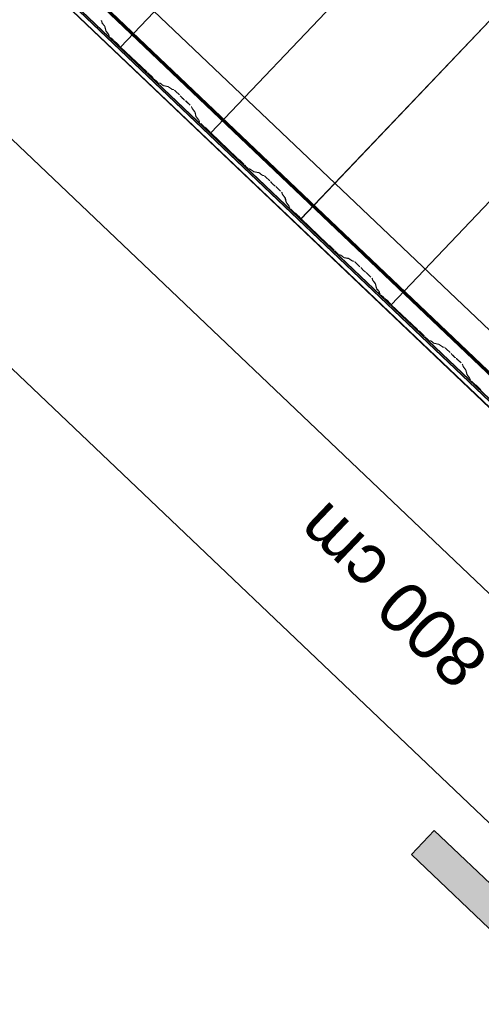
# Model space of a CAD drawing. Header units: metres. Extents: x 32343131.6 to 32343183.7, y 5699223.3 to 5699275.1.
# Tile 107 of 190: x 32343159.8 to 32343161.2, y 5699227.9 to 5699230.8. Entities that reach past the tile are written whole.
import ezdxf

# ---------------------------------------------------------------- set-up
doc = ezdxf.new("R2010")
doc.units = ezdxf.units.M
for name, color, linetype, lineweight in [('0-1', 7, 'Continuous', 5), ('A-ANNO-DIMS', 7, 'Continuous', 9), ('A-ANNO-DIMS-50', 7, 'Continuous', 9), ('G-ANNO-SYMB-1', 7, 'Continuous', 9)]:
    doc.layers.add(name, color=color, linetype=linetype, lineweight=lineweight)
for name, color, linetype, lineweight, true_color in [('A-ROOF-1', 7, 'Continuous', 5, 0xcccccc), ('E-POWR-CNDT-1', 5, 'Continuous', 70, 0x0000ff), ('S-BEAM-1', 7, 'Continuous', 5, 0xcccccc)]:
    doc.layers.add(name, color=color, linetype=linetype, lineweight=lineweight, true_color=true_color)
doc.styles.add('Arial', font='arial.ttf', dxfattribs={"height": 0.15})
doc.dimstyles.new('Blitzschutz', dxfattribs={"dimscale": 0.3048, "dimtxt": 0.153039, "dimasz": 0.492126, "dimexe": 0.393701, "dimexo": 0.0625, "dimgap": 0.287073, "dimtad": 1, "dimlfac": 100, "dimrnd": 0.01, "dimdsep": 46, "dimtxsty": 'Arial', "dimblk1": 'OBLIQUE', "dimblk2": 'OBLIQUE', "dimsah": 1, "dimcen": 0.09, "dimdle": 0.393701, "dimadec": 0, "dimazin": 0, "dimtfac": 1, "dimtdec": 4, "dimtix": 1, "dimtmove": 0, "dimatfit": 3, "dimfxl": 0.393701, "dimfxlon": 1, "dimtvp": 1, "dimtfill": 1, "dimtolj": 1, "dimtzin": 0, "dimarcsym": 2})

# ---------------------------------------------------------------- blocks, each defined once
blk = doc.blocks.new('Ortgang Hochpunkt - Ortgang Hochpunkt-3544340-TGA_190_LP5_GR_DA-TGA-01_G_')
at = {"layer": 'A-ROOF-1'}
for p, q in [((89.4753, -25.0355), (54.6993, 8.0497)), ((89.3588, -25.1579), (54.5828, 7.9273)), ((54.5837, 7.9281), (89.3597, -25.1571)), ((89.4753, -25.0355), (54.8986, 7.8602)), ((86.4503, -22.3717), (80.6667, -16.8693)), ((86.4469, -22.3674), (80.6711, -16.8725)), ((86.4407, -22.3554), (80.6826, -16.8773)), ((86.4397, -22.3532), (80.6848, -16.8781))]:
    blk.add_line(p, q, dxfattribs=at)
blk = doc.blocks.new('ARC_190_LPX_FM_Stellplätze_rvt-1-TGA_190_LP5_GR_DA-TGA-01_G_')
at = {"layer": 'S-BEAM-1'}
for p, q in [((32343160.0769, 5699230.7634), (32343168.3392, 5699239.4479)), ((32343160.0769, 5699230.7634), (32343168.3392, 5699239.4479)), ((32343160.077, 5699230.7635), (32343168.3393, 5699239.448)), ((32343160.077, 5699230.7635), (32343168.3393, 5699239.448)), ((32343160.3486, 5699230.5049), (32343168.6109, 5699239.1894)), ((32343160.3486, 5699230.5049), (32343168.6109, 5699239.1894)), ((32343160.3487, 5699230.505), (32343168.611, 5699239.1895)), ((32343160.3487, 5699230.505), (32343168.611, 5699239.1895)), ((32343160.6203, 5699230.2464), (32343168.8826, 5699238.9309)), ((32343160.6203, 5699230.2464), (32343168.8826, 5699238.9309)), ((32343160.6204, 5699230.2465), (32343168.8826, 5699238.931)), ((32343160.6204, 5699230.2465), (32343168.8826, 5699238.931)), ((32343160.892, 5699229.9879), (32343169.1542, 5699238.6725)), ((32343160.892, 5699229.9879), (32343169.1542, 5699238.6725)), ((32343160.8921, 5699229.988), (32343169.1543, 5699238.6725)), ((32343160.8921, 5699229.988), (32343169.1543, 5699238.6725)), ((32343160.0193, 5699230.8424), (32343160.0205, 5699230.8375)), ((32343160.0216, 5699230.8365), (32343160.0204, 5699230.8413)), ((32343160.0211, 5699230.8365), (32343160.0283, 5699230.8276)), ((32343160.0292, 5699230.8268), (32343160.0221, 5699230.8357)), ((32343160.0288, 5699230.8269), (32343160.0324, 5699230.8126)), ((32343160.0335, 5699230.8116), (32343160.0299, 5699230.8259)), ((32343160.033, 5699230.8116), (32343160.0402, 5699230.8027)), ((32343160.0411, 5699230.8019), (32343160.034, 5699230.8108)), ((32343160.0407, 5699230.802), (32343160.0418, 5699230.7976)), ((32343160.0429, 5699230.7965), (32343160.0417, 5699230.8009)), ((32343160.0468, 5699230.792), (32343160.0543, 5699230.7849)), ((32343160.0544, 5699230.785), (32343160.0469, 5699230.7921)), ((32343160.0623, 5699230.7784), (32343160.0576, 5699230.7822)), ((32343160.0583, 5699230.7814), (32343160.063, 5699230.7776)), ((32343160.0692, 5699230.7717), (32343160.0732, 5699230.7672)), ((32343160.074, 5699230.7665), (32343160.07, 5699230.7711)), ((32343160.077, 5699230.7635), (32343160.0769, 5699230.7634)), ((32343160.0769, 5699230.7634), (32343160.077, 5699230.7635)), ((32343160.0769, 5699230.7634), (32343160.1557, 5699230.6884)), ((32343160.1558, 5699230.6885), (32343160.077, 5699230.7635)), ((32343160.1637, 5699230.6819), (32343160.159, 5699230.6857)), ((32343160.1597, 5699230.6849), (32343160.1644, 5699230.6811)), ((32343160.1706, 5699230.6752), (32343160.1746, 5699230.6707)), ((32343160.1755, 5699230.67), (32343160.1714, 5699230.6746)), ((32343160.1783, 5699230.6669), (32343160.1858, 5699230.6597)), ((32343160.1859, 5699230.6598), (32343160.1784, 5699230.667)), ((32343160.195, 5699230.6551), (32343160.1906, 5699230.656)), ((32343160.1916, 5699230.655), (32343160.1961, 5699230.6541)), ((32343160.2052, 5699230.6479), (32343160.196, 5699230.6546)), ((32343160.1969, 5699230.6536), (32343160.2061, 5699230.647)), ((32343160.2205, 5699230.6445), (32343160.206, 5699230.6474)), ((32343160.2071, 5699230.6464), (32343160.2215, 5699230.6435)), ((32343160.2307, 5699230.6373), (32343160.2215, 5699230.6439)), ((32343160.2223, 5699230.643), (32343160.2315, 5699230.6363)), ((32343160.2364, 5699230.6358), (32343160.2315, 5699230.6368)), ((32343160.2325, 5699230.6358), (32343160.2375, 5699230.6348)), ((32343160.2421, 5699230.631), (32343160.2544, 5699230.6193)), ((32343160.2545, 5699230.6194), (32343160.2422, 5699230.6311)), ((32343160.2578, 5699230.6157), (32343160.2596, 5699230.6135)), ((32343160.2606, 5699230.6127), (32343160.2588, 5699230.6149)), ((32343160.27, 5699230.6042), (32343160.2678, 5699230.6059)), ((32343160.2686, 5699230.605), (32343160.2709, 5699230.6033)), ((32343160.2746, 5699230.6), (32343160.287, 5699230.5883)), ((32343160.2871, 5699230.5884), (32343160.2747, 5699230.6001)), ((32343160.291, 5699230.5839), (32343160.2922, 5699230.579)), ((32343160.2933, 5699230.578), (32343160.292, 5699230.5829)), ((32343160.2928, 5699230.578), (32343160.2999, 5699230.5692)), ((32343160.3009, 5699230.5683), (32343160.2938, 5699230.5772)), ((32343160.3005, 5699230.5684), (32343160.3041, 5699230.5541)), ((32343160.3052, 5699230.5531), (32343160.3015, 5699230.5674)), ((32343160.3047, 5699230.5531), (32343160.3118, 5699230.5443)), ((32343160.3128, 5699230.5434), (32343160.3057, 5699230.5523)), ((32343160.3123, 5699230.5435), (32343160.3135, 5699230.5391)), ((32343160.3146, 5699230.5381), (32343160.3134, 5699230.5425)), ((32343160.3185, 5699230.5336), (32343160.326, 5699230.5264)), ((32343160.3261, 5699230.5265), (32343160.3186, 5699230.5336)), ((32343160.334, 5699230.5199), (32343160.3292, 5699230.5237)), ((32343160.3299, 5699230.5229), (32343160.3347, 5699230.5191)), ((32343160.3408, 5699230.5132), (32343160.3449, 5699230.5087)), ((32343160.3457, 5699230.508), (32343160.3417, 5699230.5126)), ((32343160.3487, 5699230.505), (32343160.3486, 5699230.5049)), ((32343160.3486, 5699230.5049), (32343160.3487, 5699230.505)), ((32343160.3486, 5699230.5049), (32343160.4274, 5699230.4299)), ((32343160.4275, 5699230.43), (32343160.3487, 5699230.505)), ((32343160.4354, 5699230.4234), (32343160.4307, 5699230.4272)), ((32343160.4314, 5699230.4264), (32343160.4361, 5699230.4226)), ((32343160.4423, 5699230.4167), (32343160.4463, 5699230.4122)), ((32343160.4471, 5699230.4115), (32343160.4431, 5699230.4161)), ((32343160.45, 5699230.4084), (32343160.4575, 5699230.4012)), ((32343160.4576, 5699230.4013), (32343160.4501, 5699230.4085)), ((32343160.4667, 5699230.3967), (32343160.4622, 5699230.3976)), ((32343160.4633, 5699230.3965), (32343160.4678, 5699230.3956)), ((32343160.4769, 5699230.3894), (32343160.4677, 5699230.3961)), ((32343160.4685, 5699230.3952), (32343160.4778, 5699230.3885)), ((32343160.4922, 5699230.386), (32343160.4777, 5699230.389)), ((32343160.4788, 5699230.3879), (32343160.4932, 5699230.385)), ((32343160.5024, 5699230.3788), (32343160.4932, 5699230.3854)), ((32343160.494, 5699230.3845), (32343160.5032, 5699230.3779)), ((32343160.5081, 5699230.3773), (32343160.5032, 5699230.3783)), ((32343160.5042, 5699230.3773), (32343160.5092, 5699230.3763)), ((32343160.5138, 5699230.3725), (32343160.5261, 5699230.3608)), ((32343160.5262, 5699230.3609), (32343160.5139, 5699230.3726)), ((32343160.5295, 5699230.3572), (32343160.5313, 5699230.355)), ((32343160.5323, 5699230.3542), (32343160.5305, 5699230.3564)), ((32343160.5417, 5699230.3457), (32343160.5395, 5699230.3474)), ((32343160.5403, 5699230.3465), (32343160.5426, 5699230.3448)), ((32343160.5463, 5699230.3415), (32343160.5587, 5699230.3298)), ((32343160.5587, 5699230.3299), (32343160.5464, 5699230.3416)), ((32343160.5626, 5699230.3254), (32343160.5639, 5699230.3205)), ((32343160.565, 5699230.3195), (32343160.5637, 5699230.3244)), ((32343160.5645, 5699230.3196), (32343160.5716, 5699230.3107)), ((32343160.5726, 5699230.3099), (32343160.5655, 5699230.3187)), ((32343160.5721, 5699230.3099), (32343160.5758, 5699230.2956)), ((32343160.5769, 5699230.2946), (32343160.5732, 5699230.3089)), ((32343160.5764, 5699230.2946), (32343160.5835, 5699230.2858)), ((32343160.5845, 5699230.285), (32343160.5774, 5699230.2938)), ((32343160.584, 5699230.285), (32343160.5852, 5699230.2806)), ((32343160.5862, 5699230.2796), (32343160.5851, 5699230.284)), ((32343160.5901, 5699230.2751), (32343160.5977, 5699230.2679)), ((32343160.5978, 5699230.268), (32343160.5902, 5699230.2752)), ((32343160.6057, 5699230.2614), (32343160.6009, 5699230.2652)), ((32343160.6016, 5699230.2644), (32343160.6064, 5699230.2606)), ((32343160.6125, 5699230.2548), (32343160.6166, 5699230.2502)), ((32343160.6174, 5699230.2495), (32343160.6134, 5699230.2541)), ((32343160.6204, 5699230.2465), (32343160.6203, 5699230.2464)), ((32343160.6203, 5699230.2464), (32343160.6204, 5699230.2465)), ((32343160.6203, 5699230.2464), (32343160.6991, 5699230.1714)), ((32343160.6992, 5699230.1715), (32343160.6204, 5699230.2465)), ((32343160.7071, 5699230.1649), (32343160.7024, 5699230.1687)), ((32343160.7031, 5699230.1679), (32343160.7078, 5699230.1641)), ((32343160.714, 5699230.1583), (32343160.718, 5699230.1537)), ((32343160.7188, 5699230.153), (32343160.7148, 5699230.1576)), ((32343160.7217, 5699230.1499), (32343160.7292, 5699230.1428)), ((32343160.7293, 5699230.1429), (32343160.7218, 5699230.15)), ((32343160.7384, 5699230.1382), (32343160.7339, 5699230.1391)), ((32343160.735, 5699230.1381), (32343160.7394, 5699230.1372)), ((32343160.7486, 5699230.1309), (32343160.7394, 5699230.1376)), ((32343160.7402, 5699230.1367), (32343160.7494, 5699230.13)), ((32343160.7638, 5699230.1276), (32343160.7494, 5699230.1305)), ((32343160.7504, 5699230.1294), (32343160.7649, 5699230.1265)), ((32343160.7741, 5699230.1203), (32343160.7648, 5699230.127)), ((32343160.7657, 5699230.126), (32343160.7749, 5699230.1194)), ((32343160.7798, 5699230.1188), (32343160.7748, 5699230.1198)), ((32343160.7759, 5699230.1188), (32343160.7808, 5699230.1178)), ((32343160.7855, 5699230.114), (32343160.7978, 5699230.1023)), ((32343160.7979, 5699230.1024), (32343160.7856, 5699230.1141)), ((32343160.8012, 5699230.0987), (32343160.803, 5699230.0965)), ((32343160.804, 5699230.0957), (32343160.8022, 5699230.0979)), ((32343160.8134, 5699230.0872), (32343160.8111, 5699230.0889)), ((32343160.812, 5699230.088), (32343160.8143, 5699230.0863)), ((32343160.818, 5699230.0831), (32343160.8303, 5699230.0713)), ((32343160.8304, 5699230.0714), (32343160.8181, 5699230.0832)), ((32343160.8343, 5699230.0669), (32343160.8356, 5699230.062)), ((32343160.8367, 5699230.061), (32343160.8354, 5699230.0659)), ((32343160.8362, 5699230.0611), (32343160.8433, 5699230.0522)), ((32343160.8443, 5699230.0514), (32343160.8372, 5699230.0603)), ((32343160.8438, 5699230.0514), (32343160.8475, 5699230.0371)), ((32343160.8486, 5699230.0361), (32343160.8449, 5699230.0504)), ((32343160.8481, 5699230.0362), (32343160.8552, 5699230.0273)), ((32343160.8562, 5699230.0265), (32343160.8491, 5699230.0353)), ((32343160.8557, 5699230.0265), (32343160.8568, 5699230.0221)), ((32343160.8579, 5699230.0211), (32343160.8568, 5699230.0255)), ((32343160.8618, 5699230.0166), (32343160.8694, 5699230.0094)), ((32343160.8694, 5699230.0095), (32343160.8619, 5699230.0167)), ((32343160.8774, 5699230.0029), (32343160.8726, 5699230.0067)), ((32343160.8733, 5699230.0059), (32343160.8781, 5699230.0021)), ((32343160.8842, 5699229.9963), (32343160.8883, 5699229.9917)), ((32343160.8891, 5699229.9911), (32343160.8851, 5699229.9956)), ((32343160.8921, 5699229.988), (32343160.892, 5699229.9879)), ((32343160.892, 5699229.9879), (32343160.8921, 5699229.988)), ((32343160.892, 5699229.9879), (32343160.9708, 5699229.9129)), ((32343160.9709, 5699229.913), (32343160.8921, 5699229.988)), ((32343160.9788, 5699229.9064), (32343160.974, 5699229.9102)), ((32343160.9748, 5699229.9094), (32343160.9795, 5699229.9056)), ((32343160.9857, 5699229.8998), (32343160.9897, 5699229.8952)), ((32343160.9905, 5699229.8946), (32343160.9865, 5699229.8991)), ((32343160.9934, 5699229.8914), (32343161.0009, 5699229.8843)), ((32343161.001, 5699229.8844), (32343160.9935, 5699229.8915)), ((32343161.0101, 5699229.8797), (32343161.0056, 5699229.8806)), ((32343161.0067, 5699229.8796), (32343161.0111, 5699229.8787)), ((32343161.0203, 5699229.8725), (32343161.0111, 5699229.8791)), ((32343161.0119, 5699229.8782), (32343161.0211, 5699229.8716)), ((32343161.0355, 5699229.8691), (32343161.0211, 5699229.872)), ((32343161.0221, 5699229.871), (32343161.0366, 5699229.868)), ((32343161.0457, 5699229.8618), (32343161.0365, 5699229.8685)), ((32343161.0374, 5699229.8676), (32343161.0466, 5699229.8609)), ((32343161.0515, 5699229.8604), (32343161.0465, 5699229.8614)), ((32343161.0476, 5699229.8603), (32343161.0525, 5699229.8593)), ((32343161.0696, 5699229.8439), (32343161.0572, 5699229.8557)), ((32343161.0572, 5699229.8556), (32343161.0695, 5699229.8438)), ((32343161.0729, 5699229.8403), (32343161.0747, 5699229.8381)), ((32343161.0756, 5699229.8373), (32343161.0739, 5699229.8395)), ((32343161.0851, 5699229.8287), (32343161.0828, 5699229.8304)), ((32343161.0837, 5699229.8295), (32343161.086, 5699229.8278)), ((32343161.0897, 5699229.8246), (32343161.102, 5699229.8129)), ((32343161.1021, 5699229.813), (32343161.0898, 5699229.8247)), ((32343161.106, 5699229.8084), (32343161.1073, 5699229.8036)), ((32343161.1084, 5699229.8026), (32343161.1071, 5699229.8074)), ((32343161.1079, 5699229.8026), (32343161.115, 5699229.7937)), ((32343161.116, 5699229.7929), (32343161.1089, 5699229.8018)), ((32343161.1155, 5699229.793), (32343161.1192, 5699229.7787)), ((32343161.1203, 5699229.7776), (32343161.1166, 5699229.7919)), ((32343161.1198, 5699229.7777), (32343161.1269, 5699229.7688)), ((32343161.1279, 5699229.768), (32343161.1208, 5699229.7769)), ((32343161.1274, 5699229.768), (32343161.1285, 5699229.7636)), ((32343161.1296, 5699229.7626), (32343161.1285, 5699229.767)), ((32343161.1335, 5699229.7581), (32343161.141, 5699229.751)), ((32343161.1411, 5699229.7511), (32343161.1336, 5699229.7582)), ((32343161.1491, 5699229.7445), (32343161.1443, 5699229.7483)), ((32343161.145, 5699229.7475), (32343161.1498, 5699229.7437)), ((32343161.1559, 5699229.7378), (32343161.1599, 5699229.7333)), ((32343161.1608, 5699229.7326), (32343161.1567, 5699229.7371))]:
    blk.add_line(p, q, dxfattribs=at)
for centre, major_axis, ratio, start_param, end_param in [((32343160.0149, 5699230.8464), (-0.00435, 0.00414), 0.087156, 3.279576, 4.712389), ((32343160.0149, 5699230.8464), (-0.00543, 0.00517), 0.087156, 3.279581, 4.712389), ((32343160.026, 5699230.8324), (-0.00543, 0.00517), 0.087156, 0.137989, 0.571912), ((32343160.026, 5699230.8324), (-0.00435, 0.00414), 0.087156, 0.137987, 0.571912), ((32343160.0244, 5699230.8309), (-0.00435, 0.00414), 0.087156, 3.279582, 3.713505), ((32343160.0244, 5699230.8309), (-0.00543, 0.00517), 0.087156, 3.279581, 3.713501), ((32343160.0379, 5699230.8075), (-0.00543, 0.00517), 0.087156, 0.137989, 0.57191), ((32343160.0379, 5699230.8075), (-0.00435, 0.00414), 0.087156, 0.137985, 0.571912), ((32343160.0363, 5699230.806), (-0.00435, 0.00414), 0.087156, 3.279583, 3.713505), ((32343160.0363, 5699230.806), (-0.00543, 0.00517), 0.087156, 3.279581, 3.713503), ((32343160.0472, 5699230.7925), (-0.00543, 0.00517), 0.087156, 0.137989, 1.570796), ((32343160.0472, 5699230.7925), (-0.00435, 0.00414), 0.087156, 0.137987, 1.570796), ((32343160.0547, 5699230.7854), (-0.00543, 0.00517), 0.087156, 1.570796, 2.355303), ((32343160.0547, 5699230.7854), (-0.00435, 0.00414), 0.087156, 1.570796, 2.355302), ((32343160.0658, 5699230.7744), (-0.00543, 0.00517), 0.087156, 3.927882, 5.496895), ((32343160.0658, 5699230.7744), (-0.00435, 0.00414), 0.087155, 3.927885, 5.496896), ((32343160.0773, 5699230.7638), (-0.00543, 0.00517), 0.087156, 0.78629, 1.570796), ((32343160.0773, 5699230.7638), (-0.00435, 0.00414), 0.087156, 0.786289, 1.570796), ((32343160.1562, 5699230.6889), (-0.00543, 0.00517), 0.087156, 1.570796, 2.355305), ((32343160.1562, 5699230.6889), (-0.00435, 0.00414), 0.087156, 1.570796, 2.355303), ((32343160.1673, 5699230.6779), (-0.00543, 0.00517), 0.087156, 3.927882, 5.496896), ((32343160.1673, 5699230.6779), (-0.00435, 0.00414), 0.087156, 3.927881, 5.496895), ((32343160.1788, 5699230.6673), (-0.00543, 0.00517), 0.087156, 0.78629, 1.570796), ((32343160.1788, 5699230.6673), (-0.00435, 0.00414), 0.087156, 0.786289, 1.570796), ((32343160.1863, 5699230.6602), (-0.00543, 0.00517), 0.087156, 1.570796, 3.003602), ((32343160.1863, 5699230.6602), (-0.00435, 0.00414), 0.087156, 1.570796, 3.003604), ((32343160.2003, 5699230.65), (-0.00543, 0.00517), 0.087156, 5.711273, 6.145196), ((32343160.2003, 5699230.65), (-0.00435, 0.00414), 0.087156, 5.711271, 6.145197), ((32343160.2017, 5699230.6516), (-0.00435, 0.00414), 0.087156, 2.569676, 3.003604), ((32343160.2017, 5699230.6516), (-0.00543, 0.00517), 0.087156, 2.569681, 3.003609), ((32343160.2258, 5699230.6393), (-0.00543, 0.00517), 0.087156, 5.711273, 6.145197), ((32343160.2258, 5699230.6393), (-0.00435, 0.00414), 0.087156, 5.711273, 6.145196), ((32343160.2272, 5699230.6409), (-0.00435, 0.00414), 0.087156, 2.569676, 3.003604), ((32343160.2272, 5699230.6409), (-0.00543, 0.00517), 0.087156, 2.569681, 3.003613), ((32343160.2417, 5699230.6306), (-0.00543, 0.00517), 0.087156, 4.712389, 6.145199), ((32343160.2417, 5699230.6306), (-0.00435, 0.00414), 0.087156, 4.712389, 6.145197), ((32343160.2541, 5699230.6189), (-0.00435, 0.00414), 0.087156, 3.741012, 4.712389), ((32343160.2541, 5699230.6189), (-0.00543, 0.00517), 0.087156, 3.74101, 4.712389), ((32343160.2644, 5699230.6095), (-0.00543, 0.00517), 0.087155, 0.599417, 2.542176), ((32343160.2644, 5699230.6095), (-0.00435, 0.00414), 0.087155, 0.599419, 2.542176), ((32343160.2743, 5699230.5996), (-0.00543, 0.00517), 0.087156, 4.712389, 5.68377), ((32343160.2743, 5699230.5996), (-0.00435, 0.00414), 0.087156, 4.71239, 5.683768), ((32343160.2866, 5699230.5879), (-0.00435, 0.00414), 0.087156, 3.279578, 4.712389), ((32343160.2866, 5699230.5879), (-0.00543, 0.00517), 0.087156, 3.279581, 4.712389), ((32343160.2977, 5699230.5739), (-0.00543, 0.00517), 0.087156, 0.137989, 0.571913), ((32343160.2977, 5699230.5739), (-0.00435, 0.00414), 0.087156, 0.137987, 0.571912), ((32343160.2961, 5699230.5724), (-0.00435, 0.00414), 0.087155, 3.279587, 3.713505), ((32343160.2961, 5699230.5724), (-0.00543, 0.00517), 0.087156, 3.279581, 3.713506), ((32343160.3095, 5699230.549), (-0.00543, 0.00517), 0.087156, 0.137989, 0.57191), ((32343160.3095, 5699230.549), (-0.00435, 0.00414), 0.087156, 0.137985, 0.571912), ((32343160.308, 5699230.5475), (-0.00435, 0.00414), 0.087156, 3.279586, 3.713505), ((32343160.308, 5699230.5475), (-0.00543, 0.00517), 0.087156, 3.279581, 3.713508), ((32343160.3189, 5699230.534), (-0.00543, 0.00517), 0.087156, 0.137989, 1.570796), ((32343160.3189, 5699230.534), (-0.00435, 0.00414), 0.087156, 0.137987, 1.570796), ((32343160.3264, 5699230.5269), (-0.00543, 0.00517), 0.087156, 1.570796, 2.355306), ((32343160.3264, 5699230.5269), (-0.00435, 0.00414), 0.087156, 1.570797, 2.355302), ((32343160.3375, 5699230.5159), (-0.00543, 0.00517), 0.087156, 3.927882, 5.496895), ((32343160.3375, 5699230.5159), (-0.00435, 0.00414), 0.087156, 3.927885, 5.496895), ((32343160.349, 5699230.5054), (-0.00543, 0.00517), 0.087156, 0.78629, 1.570796), ((32343160.349, 5699230.5054), (-0.00435, 0.00414), 0.087156, 0.786284, 1.570796), ((32343160.4279, 5699230.4304), (-0.00543, 0.00517), 0.087156, 1.570796, 2.355307), ((32343160.4279, 5699230.4304), (-0.00435, 0.00414), 0.087155, 1.570796, 2.355303), ((32343160.439, 5699230.4194), (-0.00543, 0.00517), 0.087156, 3.927882, 5.496895), ((32343160.439, 5699230.4194), (-0.00435, 0.00414), 0.087156, 3.92788, 5.496895), ((32343160.4505, 5699230.4089), (-0.00543, 0.00517), 0.087156, 0.78629, 1.570796), ((32343160.4505, 5699230.4089), (-0.00435, 0.00414), 0.087156, 0.786287, 1.570796), ((32343160.458, 5699230.4017), (-0.00543, 0.00517), 0.087156, 1.570796, 3.003603), ((32343160.458, 5699230.4017), (-0.00435, 0.00414), 0.087155, 1.570796, 3.003604), ((32343160.472, 5699230.3915), (-0.00543, 0.00517), 0.087156, 5.711273, 6.145196), ((32343160.472, 5699230.3915), (-0.00435, 0.00414), 0.087156, 5.711274, 6.145196), ((32343160.4734, 5699230.3931), (-0.00435, 0.00414), 0.087156, 2.56968, 3.003604), ((32343160.4734, 5699230.3931), (-0.00543, 0.00517), 0.087155, 2.569681, 3.003605), ((32343160.4975, 5699230.3808), (-0.00543, 0.00517), 0.087156, 5.711273, 6.145196), ((32343160.4975, 5699230.3808), (-0.00435, 0.00414), 0.087156, 5.711273, 6.145196), ((32343160.4989, 5699230.3825), (-0.00435, 0.00414), 0.087156, 2.56968, 3.003604), ((32343160.4989, 5699230.3825), (-0.00543, 0.00517), 0.087155, 2.569681, 3.003606), ((32343160.5134, 5699230.3721), (-0.00543, 0.00517), 0.087156, 4.712389, 6.1452), ((32343160.5134, 5699230.3721), (-0.00435, 0.00414), 0.087156, 4.712389, 6.145196), ((32343160.5257, 5699230.3604), (-0.00435, 0.00414), 0.087156, 3.741011, 4.712389), ((32343160.5257, 5699230.3604), (-0.00543, 0.00517), 0.087156, 3.741009, 4.712389), ((32343160.5361, 5699230.351), (-0.00543, 0.00517), 0.087156, 0.599418, 2.542176), ((32343160.5361, 5699230.351), (-0.00435, 0.00414), 0.087156, 0.599419, 2.542176), ((32343160.546, 5699230.3412), (-0.00543, 0.00517), 0.087156, 4.712389, 5.683771), ((32343160.546, 5699230.3412), (-0.00435, 0.00414), 0.087156, 4.712389, 5.683768), ((32343160.5583, 5699230.3294), (-0.00435, 0.00414), 0.087156, 3.279579, 4.712389), ((32343160.5583, 5699230.3294), (-0.00543, 0.00517), 0.087156, 3.279581, 4.712389), ((32343160.5693, 5699230.3155), (-0.00543, 0.00517), 0.087156, 0.137989, 0.571916), ((32343160.5693, 5699230.3155), (-0.00435, 0.00414), 0.087156, 0.137988, 0.571912), ((32343160.5678, 5699230.314), (-0.00435, 0.00414), 0.087156, 3.279582, 3.713505), ((32343160.5678, 5699230.314), (-0.00543, 0.00517), 0.087156, 3.279581, 3.713506), ((32343160.5812, 5699230.2906), (-0.00543, 0.00517), 0.087156, 0.137989, 0.57191), ((32343160.5812, 5699230.2906), (-0.00435, 0.00414), 0.087155, 0.13799, 0.571912), ((32343160.5797, 5699230.289), (-0.00435, 0.00414), 0.087156, 3.279585, 3.713505), ((32343160.5797, 5699230.289), (-0.00543, 0.00517), 0.087156, 3.279581, 3.713509), ((32343160.5906, 5699230.2755), (-0.00543, 0.00517), 0.087156, 0.137989, 1.570796), ((32343160.5906, 5699230.2755), (-0.00435, 0.00414), 0.087156, 0.137987, 1.570796), ((32343160.5981, 5699230.2684), (-0.00543, 0.00517), 0.087156, 1.570796, 2.355304), ((32343160.5981, 5699230.2684), (-0.00435, 0.00414), 0.087156, 1.570796, 2.355302), ((32343160.6092, 5699230.2574), (-0.00543, 0.00517), 0.087156, 3.927882, 5.496895), ((32343160.6092, 5699230.2574), (-0.00435, 0.00414), 0.087156, 3.927885, 5.496895), ((32343160.6207, 5699230.2469), (-0.00543, 0.00517), 0.087156, 0.78629, 1.570796), ((32343160.6207, 5699230.2469), (-0.00435, 0.00414), 0.087156, 0.786285, 1.570796), ((32343160.6995, 5699230.1719), (-0.00543, 0.00517), 0.087155, 1.570797, 2.355303), ((32343160.6995, 5699230.1719), (-0.00435, 0.00414), 0.087155, 1.570797, 2.355303), ((32343160.7106, 5699230.1609), (-0.00543, 0.00517), 0.087156, 3.927882, 5.496895), ((32343160.7106, 5699230.1609), (-0.00435, 0.00414), 0.087156, 3.927879, 5.496895), ((32343160.7222, 5699230.1504), (-0.00543, 0.00517), 0.087156, 0.78629, 1.570796), ((32343160.7222, 5699230.1504), (-0.00435, 0.00414), 0.087156, 0.786288, 1.570796), ((32343160.7297, 5699230.1432), (-0.00543, 0.00517), 0.087155, 1.570797, 3.003599), ((32343160.7297, 5699230.1432), (-0.00435, 0.00414), 0.087155, 1.570796, 3.003604), ((32343160.7437, 5699230.133), (-0.00543, 0.00517), 0.087155, 5.711274, 6.145195), ((32343160.7437, 5699230.133), (-0.00435, 0.00414), 0.087156, 5.711278, 6.145196), ((32343160.7451, 5699230.1346), (-0.00435, 0.00414), 0.087156, 2.56968, 3.003604), ((32343160.7451, 5699230.1346), (-0.00543, 0.00517), 0.087155, 2.569681, 3.003605), ((32343160.7692, 5699230.1224), (-0.00543, 0.00517), 0.087155, 5.711274, 6.145194), ((32343160.7692, 5699230.1224), (-0.00435, 0.00414), 0.087157, 5.711277, 6.145196), ((32343160.7706, 5699230.124), (-0.00435, 0.00414), 0.087156, 2.569679, 3.003604), ((32343160.7706, 5699230.124), (-0.00543, 0.00517), 0.087156, 2.569681, 3.003605), ((32343160.7851, 5699230.1137), (-0.00543, 0.00517), 0.087156, 4.712389, 6.145196), ((32343160.7851, 5699230.1137), (-0.00435, 0.00414), 0.087156, 4.712389, 6.145196), ((32343160.7974, 5699230.1019), (-0.00435, 0.00414), 0.087156, 3.741013, 4.712389), ((32343160.7974, 5699230.1019), (-0.00543, 0.00517), 0.087156, 3.741009, 4.712389), ((32343160.8078, 5699230.0925), (-0.00543, 0.00517), 0.087156, 0.599417, 2.542175), ((32343160.8078, 5699230.0925), (-0.00435, 0.00414), 0.087155, 0.599415, 2.542176), ((32343160.8177, 5699230.0827), (-0.00543, 0.00517), 0.087156, 4.712389, 5.68377), ((32343160.8177, 5699230.0827), (-0.00435, 0.00414), 0.087156, 4.712389, 5.683768), ((32343160.83, 5699230.071), (-0.00435, 0.00414), 0.087156, 3.279584, 4.712389), ((32343160.83, 5699230.071), (-0.00543, 0.00517), 0.087156, 3.279581, 4.712389), ((32343160.841, 5699230.057), (-0.00543, 0.00517), 0.087155, 0.13799, 0.571916), ((32343160.841, 5699230.057), (-0.00435, 0.00414), 0.087156, 0.137988, 0.571912), ((32343160.8395, 5699230.0555), (-0.00435, 0.00414), 0.087156, 3.279579, 3.713505), ((32343160.8395, 5699230.0555), (-0.00543, 0.00517), 0.087156, 3.279581, 3.713506), ((32343160.8529, 5699230.0321), (-0.00543, 0.00517), 0.087156, 0.137988, 0.571909), ((32343160.8529, 5699230.0321), (-0.00435, 0.00414), 0.087155, 0.137983, 0.571912), ((32343160.8514, 5699230.0306), (-0.00435, 0.00414), 0.087156, 3.279583, 3.713505), ((32343160.8514, 5699230.0306), (-0.00543, 0.00517), 0.087156, 3.279581, 3.713509), ((32343160.8623, 5699230.0171), (-0.00543, 0.00517), 0.087156, 0.137989, 1.570796), ((32343160.8623, 5699230.0171), (-0.00435, 0.00414), 0.087156, 0.137989, 1.570796), ((32343160.8698, 5699230.0099), (-0.00435, 0.00414), 0.087155, 1.570796, 2.355303), ((32343160.8698, 5699230.0099), (-0.00543, 0.00517), 0.087156, 1.570796, 2.355302), ((32343160.8809, 5699229.9989), (-0.00543, 0.00517), 0.087156, 3.927883, 5.496896), ((32343160.8809, 5699229.9989), (-0.00435, 0.00414), 0.087156, 3.927881, 5.496895), ((32343160.8924, 5699229.9884), (-0.00543, 0.00517), 0.087156, 0.78629, 1.570796), ((32343160.8924, 5699229.9884), (-0.00435, 0.00414), 0.087156, 0.786286, 1.570796), ((32343160.9712, 5699229.9134), (-0.00543, 0.00517), 0.087155, 1.570797, 2.355304), ((32343160.9712, 5699229.9134), (-0.00435, 0.00414), 0.087155, 1.570797, 2.355303), ((32343160.9823, 5699229.9024), (-0.00543, 0.00517), 0.087155, 3.927883, 5.496896), ((32343160.9823, 5699229.9024), (-0.00435, 0.00414), 0.087155, 3.927882, 5.496896), ((32343160.9938, 5699229.8919), (-0.00543, 0.00517), 0.087156, 0.78629, 1.570796), ((32343160.9938, 5699229.8919), (-0.00435, 0.00414), 0.087156, 0.786291, 1.570797), ((32343161.0014, 5699229.8848), (-0.00543, 0.00517), 0.087155, 1.570797, 3.003602), ((32343161.0014, 5699229.8848), (-0.00435, 0.00414), 0.087156, 1.570797, 3.003604), ((32343161.0154, 5699229.8745), (-0.00543, 0.00517), 0.087156, 5.711273, 6.145193), ((32343161.0154, 5699229.8745), (-0.00435, 0.00414), 0.087156, 5.711276, 6.145196), ((32343161.0168, 5699229.8762), (-0.00435, 0.00414), 0.087156, 2.56968, 3.003604), ((32343161.0168, 5699229.8762), (-0.00543, 0.00517), 0.087155, 2.569681, 3.003606), ((32343161.0409, 5699229.8639), (-0.00543, 0.00517), 0.087156, 5.711273, 6.145192), ((32343161.0409, 5699229.8639), (-0.00435, 0.00414), 0.087156, 5.711276, 6.145196), ((32343161.0423, 5699229.8655), (-0.00435, 0.00414), 0.087156, 2.569679, 3.003604), ((32343161.0423, 5699229.8655), (-0.00543, 0.00517), 0.087155, 2.569681, 3.003605), ((32343161.0568, 5699229.8552), (-0.00543, 0.00517), 0.087156, 4.712389, 6.145195), ((32343161.0568, 5699229.8552), (-0.00435, 0.00414), 0.087156, 4.712389, 6.145196), ((32343161.0691, 5699229.8435), (-0.00435, 0.00414), 0.087156, 3.741012, 4.712389), ((32343161.0691, 5699229.8435), (-0.00543, 0.00517), 0.087157, 3.741009, 4.712389), ((32343161.0794, 5699229.8341), (-0.00543, 0.00517), 0.087155, 0.599417, 2.542176), ((32343161.0794, 5699229.8341), (-0.00435, 0.00414), 0.087155, 0.599415, 2.542176), ((32343161.0893, 5699229.8242), (-0.00543, 0.00517), 0.087156, 4.712389, 5.683771), ((32343161.0893, 5699229.8242), (-0.00435, 0.00414), 0.087156, 4.712389, 5.683768), ((32343161.1017, 5699229.8125), (-0.00435, 0.00414), 0.087156, 3.279584, 4.712389), ((32343161.1017, 5699229.8125), (-0.00543, 0.00517), 0.087155, 3.279582, 4.712389), ((32343161.1127, 5699229.7985), (-0.00543, 0.00517), 0.087156, 0.137989, 0.571914), ((32343161.1127, 5699229.7985), (-0.00435, 0.00414), 0.087156, 0.13799, 0.571912), ((32343161.1112, 5699229.797), (-0.00435, 0.00414), 0.087156, 3.279582, 3.713504), ((32343161.1112, 5699229.797), (-0.00543, 0.00517), 0.087155, 3.279582, 3.713509), ((32343161.1246, 5699229.7736), (-0.00543, 0.00517), 0.087156, 0.137988, 0.571913), ((32343161.1246, 5699229.7736), (-0.00435, 0.00414), 0.087156, 0.137991, 0.571912), ((32343161.1231, 5699229.7721), (-0.00435, 0.00414), 0.087156, 3.279582, 3.713505), ((32343161.1231, 5699229.7721), (-0.00543, 0.00517), 0.087156, 3.279581, 3.713507), ((32343161.134, 5699229.7586), (-0.00543, 0.00517), 0.087156, 0.137988, 1.570796), ((32343161.134, 5699229.7586), (-0.00435, 0.00414), 0.087156, 0.137988, 1.570796), ((32343161.1415, 5699229.7514), (-0.00543, 0.00517), 0.087156, 1.570796, 2.3553), ((32343161.1415, 5699229.7514), (-0.00435, 0.00414), 0.087155, 1.570796, 2.355303), ((32343161.1526, 5699229.7405), (-0.00543, 0.00517), 0.087156, 3.927883, 5.496896), ((32343161.1526, 5699229.7405), (-0.00435, 0.00414), 0.087156, 3.927882, 5.496895), ((32343161.1641, 5699229.7299), (-0.00543, 0.00517), 0.087155, 0.78629, 1.570796), ((32343161.1641, 5699229.7299), (-0.00435, 0.00414), 0.087155, 0.78629, 1.570797)]:
    blk.add_ellipse(centre, major_axis=major_axis, ratio=ratio, start_param=start_param, end_param=end_param, dxfattribs=at)
at = {"layer": 'A-ROOF-1'}
blk.add_blockref('Ortgang Hochpunkt - Ortgang Hochpunkt-3544340-TGA_190_LP5_GR_DA-TGA-01_G_', (32343077.7673, 5699249.1855), dxfattribs=at)
blk = doc.blocks.new('DIMBLOCK2-TGA_190_LP5_GR_DA-TGA-01_G_')
at = {"layer": 'A-ANNO-DIMS-50', "transparency": 16777216}
for p, q in [((32343158.138, 5699232.0187), (32343158.2207, 5699232.1056)), ((32343158.138, 5699232.0187), (32343158.0553, 5699231.9318)), ((32343163.934, 5699226.5045), (32343158.138, 5699232.0187)), ((32343163.934, 5699226.5045), (32343164.0167, 5699226.5914)), ((32343163.934, 5699226.5045), (32343163.8513, 5699226.4176))]:
    blk.add_line(p, q, dxfattribs=at)
at = {"layer": 'A-ANNO-DIMS-50', "lineweight": 35, "transparency": 16777216}
for p, q in [((32343158.138, 5699232.0187), (32343158.032, 5699232.0161)), ((32343158.138, 5699232.0187), (32343158.244, 5699232.0213)), ((32343163.934, 5699226.5045), (32343163.828, 5699226.5019)), ((32343163.934, 5699226.5045), (32343164.04, 5699226.5071))]:
    blk.add_line(p, q, dxfattribs=at)
at = {"layer": 'A-ANNO-DIMS-50', "color": 0, "transparency": 16777216, "insert": (32343161.0897, 5699228.821), "char_height": 0.15, "width": 0.822172, "attachment_point": 1, "rotation": 136.4273, "line_spacing_factor": 0.941778, "style": 'Arial', "bg_fill": 3, "box_fill_scale": 1.25, "bg_fill_color": 256, "bg_fill_true_color": 13158600, "bg_fill_transparency": 0}
blk.add_mtext('800 cm', dxfattribs=at)
blk = doc.blocks.new('_Oblique')
at = {"color": 0, "linetype": 'ByBlock', "lineweight": -2}
blk.add_line((-0.5, -0.5), (0.5, 0.5), dxfattribs=at)
blk = doc.blocks.new('DIMBLOCK8-TGA_190_LP5_GR_DA-TGA-01_G_')
at = {"layer": 'A-ANNO-DIMS-50', "transparency": 16777216}
for p, q in [((32343157.7934, 5699231.6564), (32343157.8761, 5699231.7434)), ((32343157.7934, 5699231.6564), (32343157.7106, 5699231.5695)), ((32343166.5743, 5699223.3024), (32343157.7934, 5699231.6564)), ((32343166.4874, 5699223.3851), (32343166.5701, 5699223.4721)), ((32343166.4874, 5699223.3851), (32343166.4046, 5699223.2982))]:
    blk.add_line(p, q, dxfattribs=at)
at = {"layer": 'A-ANNO-DIMS-50', "lineweight": 35, "transparency": 16777216}
for p, q in [((32343157.7934, 5699231.6564), (32343157.6873, 5699231.6538)), ((32343157.7934, 5699231.6564), (32343157.8994, 5699231.6591)), ((32343166.4874, 5699223.3851), (32343166.3813, 5699223.3825)), ((32343166.4874, 5699223.3851), (32343166.5934, 5699223.3878))]:
    blk.add_line(p, q, dxfattribs=at)
at = {"layer": 'A-ANNO-DIMS-50', "color": 0, "transparency": 16777216, "insert": (32343162.2358, 5699227.0404), "char_height": 0.15, "width": 0.960613, "attachment_point": 1, "rotation": 136.4273, "line_spacing_factor": 0.941778, "style": 'Arial', "bg_fill": 3, "box_fill_scale": 1.25, "bg_fill_color": 256, "bg_fill_true_color": 13158600, "bg_fill_transparency": 0}
blk.add_mtext('1200 cm', dxfattribs=at)
blk = doc.blocks.new('Schnitt - Schnittende - Gefüllt-28045-TGA_190_LP5_GR_DA-TGA-01_G_')
at = {"layer": 'G-ANNO-SYMB-1'}
blk.add_hatch(color=256, dxfattribs=at).paths.add_polyline_path([(0, 0.009), (0, 0), (-0.002, 0), (-0.002, 0.009)])
for p, q in [((0, 0.009), (-0.002, 0.009)), ((-0.002, 0.009), (-0.002, 0)), ((0, 0), (0, 0.009)), ((-0.002, 0), (0, 0))]:
    blk.add_line(p, q, dxfattribs=at)

msp = doc.modelspace()

# ---------------------------------------------------------------- linework, layer by layer
at = {"layer": 'E-POWR-CNDT-1'}
msp.add_line((32343158.51489, 5699232.32418), (32343167.14331, 5699224.11527), dxfattribs=at)

# ---------------------------------------------------------------- block references
at = {"layer": '0-1'}
msp.add_blockref('ARC_190_LPX_FM_Stellplätze_rvt-1-TGA_190_LP5_GR_DA-TGA-01_G_', (0, 0), dxfattribs=at)

# ---------------------------------------------------------------- next in the draw order: dimensions: what is measured, and where the dimension line sits
at = {"layer": 'A-ANNO-DIMS'}
dim = msp.add_linear_dim(base=(32343158.138, 5699232.0187), p1=(32343164.01671, 5699226.59144), p2=(32343158.22071, 5699232.10564), angle=316.42726, dimstyle='Blitzschutz', override={"dimpost": '<> cm', "dimfxl": 8}, dxfattribs=at)
dim.commit()
dim.dimension.update_dxf_attribs({"geometry": 'DIMBLOCK2-TGA_190_LP5_GR_DA-TGA-01_G_', "text_midpoint": (32343161.1491, 5699229.38048)})

# ---------------------------------------------------------------- next in the draw order: dimensions: what is measured, and where the dimension line sits
dim = msp.add_linear_dim(base=(32343157.79336, 5699231.65645), p1=(32343166.57007, 5699223.47209), p2=(32343157.87607, 5699231.74339), angle=316.42726, dimstyle='Blitzschutz', override={"dimpost": '<> cm', "dimfxl": 11.999999}, dxfattribs=at)
dim.commit()
dim.dimension.update_dxf_attribs({"geometry": 'DIMBLOCK8-TGA_190_LP5_GR_DA-TGA-01_G_', "text_midpoint": (32343162.25346, 5699227.63968)})

# ---------------------------------------------------------------- next in the draw order: block references
at = {"layer": 'G-ANNO-SYMB-1', "xscale": 49.99999999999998, "yscale": 49.99999999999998, "zscale": 49.99999999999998, "rotation": 46.42725660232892}
msp.add_blockref('Schnitt - Schnittende - Gefüllt-28045-TGA_190_LP5_GR_DA-TGA-01_G_', (32343161.34755, 5699228.09581), dxfattribs=at)

doc.saveas('drawing.dxf')
